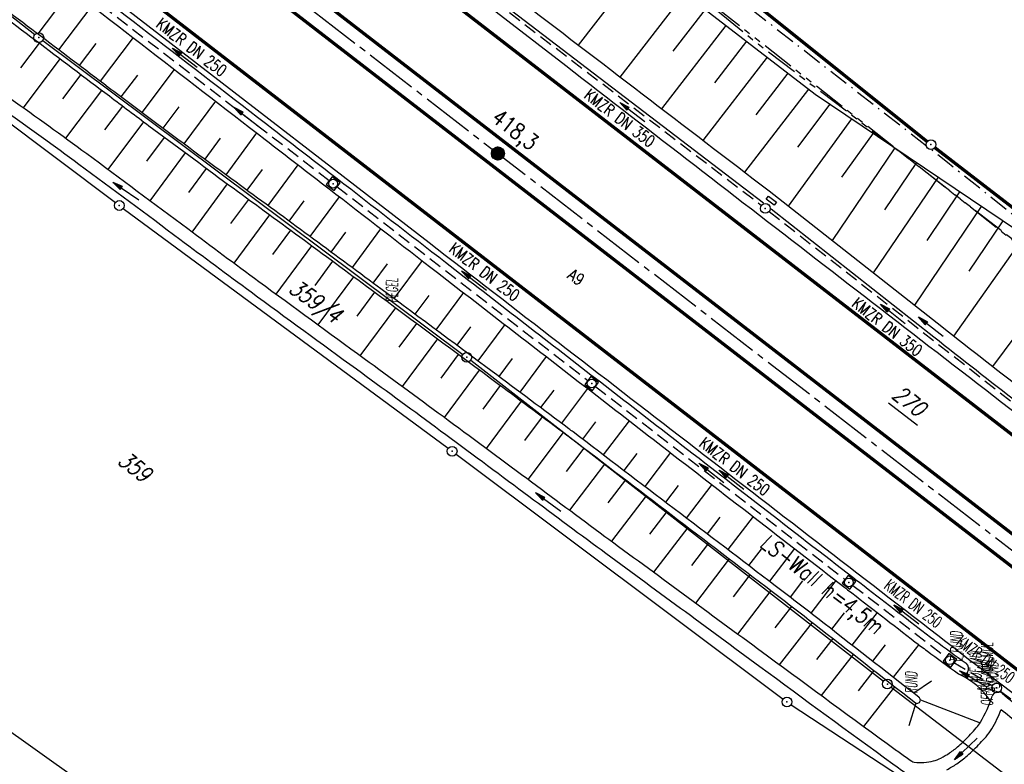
# Model space of a CAD drawing. Extents: x 448814 to 449970, y 436659 to 437685.
# Tile 49 of 132: x 449017 to 449168, y 437342 to 437456. Entities that reach past the tile are written whole.
import ezdxf
from ezdxf.enums import TextEntityAlignment as Align

# ---------------------------------------------------------------- set-up
doc = ezdxf.new("R2010")
doc.units = 0
doc.header["$LTSCALE"] = 2
doc.header["$MEASUREMENT"] = 0
for name, pattern in [('ACHSE', [5.5, 4, -0.5, 0.5, -0.5]), ('AUSGEZOGEN', [0]), ('BAB-FM2', [2.6, 1.5, -0.5, 0.1, -0.5]), ('GESTRICH-X2', [1.5, 1, -0.5]), ('PHANTOMX2', [5, 2.5, -0.5, 0.5, -0.5, 0.5, -0.5])]:
    doc.linetypes.add(name, pattern=pattern)
doc.layers.get('0').update_dxf_attribs({"linetype": 'AUSGEZOGEN'})
for name, color, linetype in [('213-FLSTNR-BAB', 7, 'AUSGEZOGEN'), ('213-GRENZL-BAB', 7, 'AUSGEZOGEN'), ('213_FLSTNR', 8, 'AUSGEZOGEN'), ('213_GRENZL', 8, 'AUSGEZOGEN'), ('213_GRENZP', 8, 'AUSGEZOGEN'), ('213GRENZP-BAB', 7, 'AUSGEZOGEN'), ('ACHSETOP', 250, 'ACHSE'), ('ANMERKUNG', 7, 'CONTINUOUS'), ('BAB_FM', 5, 'BAB-FM2'), ('BOESCHG', 250, 'AUSGEZOGEN'), ('BW-SCHRIFT', 250, 'AUSGEZOGEN'), ('FBRTOP', 250, 'AUSGEZOGEN'), ('HEKT_B', 250, 'CONTINUOUS'), ('KANAL', 7, 'GESTRICH-X2'), ('Lichtwellenleiter COLT', 46, 'PHANTOMX2'), ('Lichtwellenleiter GLH', 46, 'PHANTOMX2'), ('MULDE', 250, 'AUSGEZOGEN'), ('PFEIL', 7, 'CONTINUOUS'), ('PFEILTOP', 200, 'AUSGEZOGEN'), ('SCHRIFT', 7, 'AUSGEZOGEN'), ('SCHSYMBOL', 200, 'AUSGEZOGEN'), ('STRASSE', 250, 'AUSGEZOGEN'), ('STROMLTG', 4, 'AUSGEZOGEN'), ('TEXTO', 4, 'CONTINUOUS')]:
    doc.layers.add(name, color=color, linetype=linetype)
doc.styles.add('ROMANS', font='romans.shx', dxfattribs={"width": 0.8})

# ---------------------------------------------------------------- blocks, each defined once
blk = doc.blocks.new('*X15')
at = {"color": 0}
for p, q in [((212.23, 257.39), (213.24, 258.4)), ((212.24, 257.33), (213.31, 258.4)), ((212.24, 257.47), (213.17, 258.4)), ((212.24, 257.26), (213.37, 258.39)), ((212.24, 257.55), (213.09, 258.39)), ((212.25, 257.2), (213.43, 258.38)), ((212.26, 257.63), (213, 258.37)), ((212.27, 257.14), (213.49, 258.37)), ((212.28, 257.09), (213.55, 258.35)), ((212.29, 257.73), (212.9, 258.35)), ((212.3, 257.04), (213.6, 258.33)), ((212.32, 256.99), (213.65, 258.31)), ((212.34, 257.86), (212.78, 258.29)), ((212.35, 256.94), (213.69, 258.29)), ((212.37, 256.9), (213.74, 258.26)), ((212.4, 256.85), (213.78, 258.24)), ((212.43, 256.81), (213.83, 258.21)), ((212.46, 256.77), (213.86, 258.18)), ((212.49, 256.73), (213.9, 258.14)), ((212.53, 256.7), (213.94, 258.11)), ((212.56, 256.66), (213.97, 258.07)), ((212.6, 256.63), (214.01, 258.03)), ((212.64, 256.6), (214.04, 257.99)), ((212.68, 256.57), (214.07, 257.95)), ((212.73, 256.54), (214.09, 257.91)), ((212.77, 256.52), (214.12, 257.86)), ((212.82, 256.49), (214.14, 257.82)), ((212.87, 256.47), (214.16, 257.77)), ((212.92, 256.45), (214.18, 257.72)), ((212.97, 256.44), (214.2, 257.66)), ((213.03, 256.42), (214.21, 257.6)), ((213.09, 256.41), (214.22, 257.54)), ((213.16, 256.41), (214.23, 257.48)), ((213.22, 256.4), (214.23, 257.41)), ((213.3, 256.41), (214.23, 257.34)), ((213.38, 256.41), (214.22, 257.26)), ((213.46, 256.43), (214.2, 257.17)), ((213.56, 256.46), (214.18, 257.07)), ((213.69, 256.51), (214.12, 256.95))]:
    blk.add_line(p, q, dxfattribs=at)
blk = doc.blocks.new('SRMAST2')
at = {"color": 0}
blk.add_circle((0, 0), 0.999, dxfattribs=at)
blk.add_point((0, 0), dxfattribs=at)
blk.add_blockref('*X15', (-213.23, -257.4))
blk = doc.blocks.new('GST')
at = {"color": 0}
blk.add_circle((0, 0), 0.75, dxfattribs=at)
blk.add_point((0, 0), dxfattribs=at)
blk = doc.blocks.new('13')
blk.add_lwpolyline([(0.76, 1.22), (-0.75, 1.22), (-0.75, 1.8), (0.76, 1.8)], close=True)
at = {"rotation": 180}
blk.add_blockref('GST', (0, 0), dxfattribs=at)
blk = doc.blocks.new('20')
blk.add_lwpolyline([(-0.75, -0.75), (0.75, -0.75), (0.75, 0.75), (-0.75, 0.75)], close=True)
blk.add_circle((0, 0), 0.676)
blk.add_point((0, 0))
blk = doc.blocks.new('10')
blk.add_blockref('GST', (0, 0))
blk = doc.blocks.new('PFEIL2')
at = {"color": 0}
for p, q in [((0.88, 0), (-2.4, -0.01)), ((0.88, -0.27), (0.88, 0.28)), ((0.88, 0.28), (2.43, 0.01)), ((0.91, 0.27), (0.88, 0.26)), ((0.97, 0.26), (0.88, 0.25)), ((1.02, 0.25), (0.88, 0.23)), ((1.07, 0.24), (0.88, 0.21)), ((1.13, 0.23), (0.88, 0.19)), ((1.18, 0.22), (0.88, 0.17)), ((1.24, 0.21), (0.88, 0.15)), ((1.29, 0.21), (0.88, 0.14)), ((1.34, 0.2), (0.88, 0.12)), ((1.4, 0.19), (0.88, 0.1)), ((1.45, 0.18), (0.88, 0.08)), ((1.51, 0.17), (0.88, 0.06)), ((1.56, 0.16), (0.88, 0.04)), ((1.61, 0.15), (0.88, 0.02)), ((1.67, 0.14), (0.88, 0.01)), ((1.72, 0.13), (0.88, -0.01)), ((1.78, 0.12), (0.88, -0.03)), ((1.83, 0.11), (0.88, -0.05)), ((1.88, 0.1), (0.88, -0.07)), ((1.94, 0.09), (0.88, -0.09)), ((2.05, 0.08), (0.88, -0.12)), ((1.99, 0.08), (0.88, -0.11)), ((2.1, 0.07), (0.88, -0.14)), ((2.15, 0.06), (0.88, -0.16)), ((2.21, 0.05), (0.88, -0.18)), ((2.26, 0.04), (0.88, -0.2)), ((2.32, 0.03), (0.88, -0.22)), ((2.37, 0.02), (0.88, -0.23)), ((2.42, 0.01), (0.88, -0.25)), ((2.43, 0.01), (0.88, -0.27))]:
    blk.add_line(p, q, dxfattribs=at)

msp = doc.modelspace()

# ---------------------------------------------------------------- linework, layer by layer
at = {"layer": '213-FLSTNR-BAB'}
msp.add_line((449150.3, 437397.72), (449154.74, 437394.28), dxfattribs=at)
at = {"layer": '213-GRENZL-BAB', "const_width": 0.5, "flags": 128}
for points in [[(449156.19, 437437.75), (449089.3, 437491.32)], [(449234.09, 437377.69), (449157.37, 437436.82)]]:
    msp.add_lwpolyline(points, dxfattribs=at)
at = {"layer": '213-GRENZL-BAB', "flags": 128}
for points in [[(448994.14, 437474.04), (449019.5, 437454.14)], [(449020.69, 437453.23), (449085.07, 437405.14)], [(449086.26, 437404.23), (449149.52, 437355.09)], [(449150.7, 437354.17), (449180.35, 437331.45)]]:
    msp.add_lwpolyline(points, dxfattribs=at)
at = {"layer": '213_GRENZL'}
for p, q in [((448972.96, 437472.6), (449031.83, 437428.4)), ((449033.03, 437427.5), (449082.82, 437390.75)), ((449084.02, 437389.85), (449134.12, 437352.33)), ((449135.35, 437351.47), (449153.77, 437339.4))]:
    msp.add_line(p, q, dxfattribs=at)
at = {"layer": 'ACHSETOP', "flags": 128}
msp.add_lwpolyline([(448957.68, 437538.39), (449011.27, 437497.03), (449090.43, 437435.92), (449169.59, 437374.82), (449248.76, 437313.72), (449327.92, 437252.62), (449426.87, 437176.24), (449506.03, 437115.14), (449624.77, 437023.48), (449723.72, 436947.11), (449842.47, 436855.45), (449856.16, 436844.88)], dxfattribs=at)
at = {"layer": 'BAB_FM', "flags": 128}
msp.add_lwpolyline([(448987.24, 437575.91), (449009.21, 437556.83), (449046.71, 437551.23), (449084.13, 437482.38), (449091.61, 437482.38), (449119.91, 437465.32), (449159.34, 437434.57), (449198.35, 437403.29), (449238.58, 437373.58), (449277.99, 437340.8)], dxfattribs=at)
at = {"layer": 'BOESCHG'}
for p, q in [((449102.78, 437452.54), (449112.79, 437465.4)), ((449109.19, 437447.63), (449119.06, 437460.44)), ((449028.2, 437458.56), (449023.11, 437451.82)), ((449117.3, 437451.6), (449122.23, 437458)), ((449022.48, 437457.62), (449019.92, 437454.23)), ((449115.55, 437442.77), (449125.4, 437455.55)), ((449034.54, 437453.68), (449029.49, 437447)), ((449017.33, 437449.03), (449020.19, 437452.82)), ((449028.83, 437452.76), (449026.3, 437449.41)), ((449123.65, 437446.73), (449128.57, 437453.11)), ((449017.73, 437442.93), (449023.38, 437450.41)), ((449121.9, 437437.91), (449131.74, 437450.67)), ((449040.84, 437448.81), (449035.88, 437442.19)), ((449023.78, 437444.3), (449026.58, 437448)), ((449035.19, 437447.91), (449032.68, 437444.59)), ((449129.99, 437441.85), (449134.9, 437448.23)), ((449128.25, 437433.05), (449138.07, 437445.79)), ((449024.23, 437438.26), (449029.77, 437445.58)), ((449030.22, 437439.53), (449032.96, 437443.18)), ((449041.54, 437443.09), (449039.09, 437439.79)), ((449047.14, 437443.95), (449042.3, 437437.41)), ((449136.41, 437436.91), (449141.34, 437443.49)), ((449134.98, 437427.84), (449144.66, 437441.25)), ((449030.71, 437433.48), (449036.16, 437440.78)), ((449036.65, 437434.74), (449039.37, 437438.39)), ((449047.9, 437438.27), (449045.51, 437435.03)), ((449053.45, 437439.08), (449048.74, 437432.66)), ((449143.15, 437432.28), (449147.97, 437439.01)), ((449141.7, 437422.57), (449151.29, 437436.77)), ((449037.17, 437428.69), (449042.58, 437436)), ((449059.78, 437434.19), (449055.19, 437427.93)), ((449149.73, 437427.31), (449154.6, 437434.53)), ((449043.1, 437429.96), (449045.8, 437433.63)), ((449054.29, 437433.47), (449051.97, 437430.3)), ((449148, 437417.61), (449157.92, 437432.3)), ((449043.61, 437423.88), (449049.02, 437431.26)), ((449066.13, 437429.3), (449061.64, 437423.2)), ((449156.2, 437422.59), (449161.23, 437430.06)), ((449049.53, 437425.19), (449052.25, 437428.89)), ((449060.69, 437428.66), (449058.42, 437425.57)), ((449154.31, 437412.66), (449164.55, 437427.82)), ((449050.03, 437419.11), (449055.47, 437426.53)), ((449162.66, 437417.88), (449167.86, 437425.58)), ((449055.97, 437420.45), (449058.7, 437424.16)), ((449067.08, 437423.84), (449064.86, 437420.82)), ((449072.47, 437424.4), (449068.08, 437418.45)), ((449160.3, 437407.94), (449171.12, 437423.26)), ((449056.46, 437414.38), (449061.92, 437421.79)), ((449062.41, 437415.71), (449065.14, 437419.41)), ((449073.47, 437419.01), (449071.29, 437416.07)), ((449078.81, 437419.5), (449074.5, 437413.69)), ((449166.26, 437403.28), (449177.41, 437418.32)), ((449062.9, 437409.65), (449068.35, 437417.04)), ((449068.85, 437410.98), (449071.57, 437414.66)), ((449079.85, 437414.18), (449077.72, 437411.3)), ((449085.15, 437414.6), (449080.93, 437408.92)), ((449069.35, 437404.94), (449074.78, 437412.28)), ((449075.29, 437406.24), (449078, 437409.89)), ((449091.49, 437409.71), (449087.35, 437404.15)), ((449086.23, 437409.34), (449084.14, 437406.53)), ((449075.81, 437400.23), (449081.21, 437407.51)), ((449081.73, 437401.5), (449084.42, 437405.13)), ((449092.61, 437404.51), (449090.56, 437401.76)), ((449097.82, 437404.81), (449093.77, 437399.37)), ((449082.25, 437395.49), (449087.63, 437402.74)), ((449088.15, 437396.74), (449090.85, 437400.36)), ((449098.98, 437399.67), (449096.97, 437396.98)), ((449104.16, 437399.91), (449100.18, 437394.58)), ((449088.67, 437390.74), (449094.06, 437397.97)), ((449094.57, 437391.97), (449097.26, 437395.58)), ((449105.37, 437394.8), (449103.37, 437392.17)), ((449110.53, 437394.98), (449106.55, 437389.75)), ((449095.08, 437385.98), (449100.47, 437393.19)), ((449100.94, 437387.21), (449103.65, 437390.77)), ((449116.86, 437390.09), (449112.92, 437384.91)), ((449111.72, 437389.93), (449109.74, 437387.33)), ((449101.43, 437381.26), (449106.83, 437388.34)), ((449107.33, 437382.4), (449110.01, 437385.92)), ((449118.06, 437385.06), (449116.1, 437382.49)), ((449123.19, 437385.19), (449119.29, 437380.06)), ((449107.87, 437376.51), (449113.2, 437383.49)), ((449113.73, 437377.6), (449116.38, 437381.07)), ((449124.41, 437380.19), (449122.47, 437377.64)), ((449129.52, 437380.3), (449125.65, 437375.22)), ((449114.31, 437371.77), (449119.56, 437378.64)), ((449120.14, 437372.81), (449122.74, 437376.22)), ((449130.76, 437375.32), (449128.84, 437372.8)), ((449135.85, 437375.4), (449132.02, 437370.38)), ((449120.76, 437367.02), (449125.92, 437373.79)), ((449126.54, 437368.01), (449129.1, 437371.36)), ((449137.11, 437370.45), (449135.2, 437367.95)), ((449142.22, 437370.48), (449138.37, 437365.51)), ((449127.2, 437362.28), (449132.28, 437368.94)), ((449132.93, 437363.22), (449135.45, 437366.51)), ((449143.46, 437365.54), (449141.53, 437363.05)), ((449148.56, 437365.57), (449144.68, 437360.6)), ((449133.59, 437357.59), (449138.62, 437364.06)), ((449139.29, 437358.41), (449141.78, 437361.6)), ((449149.78, 437360.63), (449147.84, 437358.14)), ((449154.9, 437360.67), (449150.99, 437355.67)), ((449140.03, 437352.86), (449144.93, 437359.15)), ((449145.67, 437353.59), (449148.09, 437356.68)), ((449146.48, 437348.14), (449151.24, 437354.22)), ((449156.88, 437355.05), (449154.14, 437353.21)), ((449154.44, 437351.72), (449153.4, 437348.23)), ((449155.16, 437352.21), (449164.31, 437348.67))]:
    msp.add_line(p, q, dxfattribs=at)
for points in [[(448938.65, 437513.73, 0.010037), (448954.69, 437501.96, -0.009019), (448976.82, 437485.78, -0.000877), (448994.47, 437472.34, 0.001124), (449008.26, 437461.84, 0.000367), (449030.9, 437444.73, 0.001371), (449036.97, 437440.17, 0.002262), (449049.18, 437431.14, -0.001268), (449071, 437415.08, -0.000443), (449090.54, 437400.58, -0.000825), (449101.01, 437392.78, -0.002277), (449101.56, 437392.36, -0.000041), (449132.44, 437368.82, -0.002303), (449138.96, 437363.8, -0.000968), (449154.39, 437351.75)], [(449154.9, 437352.61, 0.001072), (449139.43, 437364.68, 0.002565), (449132.93, 437369.69, 0.000039), (449101.95, 437393.25, 0.001905), (449101.31, 437393.73, 0.000752), (449089.53, 437402.53, 0.000489), (449071.38, 437416, 0.001588), (449050.31, 437431.51, -0.002579), (449037.35, 437441.09, -0.001306), (449030.74, 437446.05, -0.00039), (449008.65, 437462.77, -0.001186), (448994.81, 437473.3, 0.000936), (448977.28, 437486.67, 0.008823), (448955.95, 437502.27, -0.010074)]]:
    msp.add_lwpolyline(points, format="xyb", dxfattribs=at)
msp.add_lwpolyline([(449083.95, 437489.62), (449084.71, 437489.08), (449086.97, 437487.44), (449098.13, 437478.09), (449113.52, 437464.77), (449117.52, 437461.63), (449139.06, 437445.02), (449170.02, 437424.12), (449183.63, 437413.45), (449185.76, 437409.71), (449187.67, 437406.8), (449193.26, 437402.42), (449216.86, 437384.41), (449238.31, 437368.13), (449242.93, 437364.62), (449257.17, 437354.05), (449267.66, 437346.2)], dxfattribs=at)
for centre, radius, start, end in [((449156.41, 437345.79), 11.36, 33.2644, 65.2455), ((449154.66, 437352.17), 0.5, 236.5769, 61.7898)]:
    msp.add_arc(centre, radius, start, end, dxfattribs=at)
at = {"layer": 'FBRTOP'}
for points in [[(448968.07, 437551.85, -0.000001), (448991.97, 437533.4, 0.000001), (449021.66, 437510.48, 0), (449059.52, 437481.26, 0), (449100.82, 437449.38, 0.000002), (449140.4, 437418.83, -0.000003), (449179.98, 437388.28, -0.000004), (449219.56, 437357.73, 0.000004), (449259.14, 437327.18), (449338.3, 437266.08), (449437.26, 437189.7), (449516.42, 437128.6), (449635.16, 437036.94), (449660.73, 437017.16, -0.000002)], [(448953.44, 437519.87, -0.000001), (448971.05, 437506.29, 0.000001), (449000.73, 437483.37, 0), (449038.6, 437454.15, 0), (449079.89, 437422.27, 0.000002), (449119.47, 437391.72, -0.000003), (449159.05, 437361.17, -0.000004), (449198.63, 437330.62, 0.000004), (449238.21, 437300.06), (449302.54, 437250.41)]]:
    msp.add_lwpolyline(points, format="xyb", dxfattribs=at)
at = {"layer": 'FBRTOP', "const_width": 0.5}
for points in [[(448966.25, 437549.49, -0.000001), (448990.15, 437531.04), (449019.84, 437508.13), (449057.7, 437478.9), (449099, 437447.02, 0.000002), (449138.58, 437416.47, -0.000003), (449178.16, 437385.92, -0.000004), (449217.74, 437355.37, 0.000004), (449257.32, 437324.82), (449336.48, 437263.72), (449435.43, 437187.34), (449514.6, 437126.24), (449633.34, 437034.58), (449658.91, 437014.8)], [(448958.91, 437539.97, -0.000001), (448982.81, 437521.52, 0.000001), (449012.49, 437498.61, 0), (449050.36, 437469.38, 0), (449091.65, 437437.51, 0.000002), (449131.24, 437406.96, -0.000003), (449170.82, 437376.41, -0.000004), (449210.4, 437345.85, 0.000004), (449249.98, 437315.3), (449329.14, 437254.2), (449428.09, 437177.82), (449507.25, 437116.72), (449574.42, 437064.88)], [(448965.93, 437529.5, -0.000001), (448980.36, 437518.36, 0.000001), (449010.05, 437495.44, 0.000001), (449047.91, 437466.22, 0.000001), (449089.21, 437434.34, 0.000002), (449128.79, 437403.79, -0.000003), (449168.37, 437373.24, -0.000004), (449207.95, 437342.69, 0.000004), (449247.53, 437312.14), (449326.69, 437251.03), (449425.65, 437174.66), (449504.81, 437113.55), (449571.97, 437061.72)]]:
    msp.add_lwpolyline(points, format="xyb", dxfattribs=at)
msp.add_lwpolyline([(448949.13, 437527.31), (449002.72, 437485.94), (449081.88, 437424.84), (449161.04, 437363.74), (449240.2, 437302.64), (449319.36, 437241.54), (449418.31, 437165.16), (449497.47, 437104.06), (449616.22, 437012.4), (449715.17, 436936.02), (449833.91, 436844.37), (449847.61, 436833.8)], dxfattribs=at)
at = {"layer": 'KANAL'}
for p, q in [((449092.19, 437457.5), (449130.81, 437427.97)), ((449065.78, 437430.84), (449104.22, 437401.12)), ((449132, 437427.03), (449169.88, 437397.31)), ((449105.41, 437400.22), (449143.62, 437370.66)), ((449144.81, 437369.75), (449159.09, 437358.75)), ((449160.31, 437357.91), (449166.19, 437354.41)), ((449167.44, 437353.56), (449186.81, 437338.63))]:
    msp.add_line(p, q, dxfattribs=at)
at = {"layer": 'KANAL', "flags": 128}
msp.add_lwpolyline([(449017.84, 437467.81), (449018.61, 437467.22), (449064.59, 437431.75)], dxfattribs=at)
at = {"layer": 'Lichtwellenleiter COLT', "flags": 128}
msp.add_lwpolyline([(448987.76, 437577.35), (448999.76, 437565.35), (449013.23, 437542.09), (449015.39, 437534.98), (449018.87, 437529.6), (449025.86, 437525.22), (449038.3, 437522.2), (449054.37, 437521.79), (449059.83, 437520.83), (449063.6, 437518.32), (449065.94, 437515.99), (449065.94, 437515.99), (449095.92, 437479.56), (449111.4, 437468.12), (449127.44, 437455.52), (449178.72, 437415.24), (449233.15, 437373.83), (449253.21, 437359.13), (449262.23, 437352.79), (449280.62, 437346.76), (449287.1, 437341.82), (449307.55, 437322.33), (449340.02, 437293.36), (449374.56, 437265.73), (449393.08, 437250.74), (449428.07, 437222.46), (449452.14, 437199.79), (449494.56, 437161.22), (449507.89, 437149.01), (449534.3, 437128.89), (449553.23, 437115.21), (449572.54, 437100.71), (449585.24, 437093.35), (449606.15, 437079.4), (449652.15, 437047.51), (449661.01, 437041.17), (449666.59, 437037.87), (449672.52, 437035.64), (449679.08, 437032.18), (449687.18, 437027), (449687.18, 437027), (449737.29, 436987.47), (449769.33, 436962.31)], dxfattribs=at)
at = {"layer": 'Lichtwellenleiter GLH', "flags": 128}
msp.add_lwpolyline([(448987.88, 437577.51), (449010.1, 437551.38), (449016.19, 437536.4), (449021.74, 437528.72), (449038.78, 437522.27), (449054.54, 437521.86), (449060.55, 437520.65), (449065.79, 437515.9), (449095.77, 437479.47), (449099.8, 437476.39), (449111.46, 437468.05), (449130.15, 437452.82), (449130.15, 437452.82), (449149.33, 437438.24), (449167.32, 437424.32), (449186.31, 437409.34), (449205.49, 437394.55), (449223.61, 437380.18), (449236.8, 437370.5), (449248.92, 437361.94), (449261.58, 437352.63), (449264.54, 437351.36), (449279.16, 437347.17), (449281.72, 437346.19), (449321.42, 437309.1), (449340.02, 437293.36), (449356.91, 437279.56), (449377.23, 437263.36), (449393.08, 437250.74), (449397.29, 437247.33), (449421.04, 437227.89), (449437.84, 437213.13), (449442.12, 437206), (449459.73, 437191.54), (449481.12, 437173.04), (449488.91, 437165.53), (449493.55, 437161.87), (449538.76, 437125.75), (449551.18, 437118.3), (449554.62, 437114.8), (449556.48, 437112.36), (449572.38, 437100.62), (449574.79, 437099.22), (449585.08, 437093.26), (449588.67, 437091.23), (449604.54, 437080.59), (449622.04, 437068.93), (449637.57, 437058.56), (449652.21, 437047.81), (449662.24, 437040.56), (449672.52, 437035.64), (449674.78, 437034.6), (449688.14, 437027.63), (449701.05, 437018.18), (449712.46, 437010.13), (449722.3, 437002.3), (449730.86, 436994.18), (449735.94, 436988.35), (449789.13, 436946.92), (449802.1, 436935.3), (449809.68, 436928.95), (449822.5, 436919.98), (449850.92, 436898.87), (449850.92, 436898.87), (449871.01, 436884.1), (449881.05, 436877.11)], dxfattribs=at)
at = {"layer": 'MULDE'}
for points in [[(448931.77, 437504.82, -0.001099), (448936.79, 437500.98, 0.002825), (448946.35, 437493.73, 0.009606), (448955.79, 437486.92, -0.007793), (448967.4, 437478.61, -0.002941), (448978.79, 437470.09, -0.002496), (448992.1, 437459.91, -0.005844), (449000.59, 437453.19, 0.00895), (449006.2, 437448.8, 0.008417), (449014.64, 437442.66, -0.006122), (449026.24, 437434.3, -0.001349), (449041.71, 437422.8, 0.001917), (449052.61, 437414.72, 0.001281), (449068.76, 437402.9, -0.00171), (449080.85, 437394.04, -0.000947), (449093.65, 437384.55, 0.001011), (449105.65, 437375.65, 0.000367), (449106.23, 437375.23, 0.000009), (449130.56, 437357.33, 0.000999), (449150.93, 437342.41, 0.01169), (449152.74, 437341.15, 0.108955)], [(448932.99, 437506.4, -0.001096), (448938.01, 437502.57, 0.002825), (448947.55, 437495.33, 0.009606), (448956.93, 437488.56, -0.007793), (448968.59, 437480.22, -0.002941), (448980, 437471.69, -0.002496), (448993.33, 437461.49, -0.005844), (449001.85, 437454.74, 0.00895), (449007.4, 437450.4, 0.008417), (449015.79, 437444.3, -0.006122), (449027.43, 437435.91, -0.001349), (449042.91, 437424.41, 0.001917), (449053.8, 437416.33, 0.001281), (449069.94, 437404.52, -0.00171), (449082.03, 437395.65, -0.000947), (449094.85, 437386.15, 0.001011), (449106.84, 437377.26, 0.000367), (449107.41, 437376.84, 0.000009), (449131.75, 437358.94, 0.00096), (449151.3, 437344.62, 0.01169)], [(449071.69, 437476.31), (449093.13, 437459.91, -0.000001), (449131.99, 437430.19), (449158.45, 437409.41, 0.002806), (449171.88, 437398.92, 0.002126), (449193.58, 437382.34, -0.002382), (449212.94, 437367.52, -0.000455), (449236.59, 437349.21, 0.00072), (449251.54, 437337.65, 0.00072)], [(449157.21, 437407.84, 0.002708), (449170.19, 437397.7, 0.002126)], [(449151.3, 437344.62, 0.00004), (449152.11, 437344.03, 0.01169), (449153.84, 437342.82, 0.108955), (449154.23, 437342.67, 0.054109), (449155.71, 437342.61, 0.04766), (449157.15, 437342.85, 0.054213), (449158.3, 437343.29, 0.030727), (449159.62, 437344.07, 0.027122), (449161.04, 437345.15, 0.022244), (449161.94, 437345.99, 0.011074), (449163.73, 437347.9, 0.050341), (449164.37, 437348.78, 0.053603), (449166.16, 437352.77)], [(449167.73, 437353.18, 0.002009), (449174.02, 437348.02, 0.003328), (449177.85, 437344.96, 0.000038), (449184.22, 437339.92, 0.000443), (449184.77, 437339.48, 0.001166), (449186.46, 437338.16, -0.000715)], [(449159.21, 437341.51, 0.030727), (449160.75, 437342.42, 0.027122), (449162.33, 437343.63, 0.022244), (449163.37, 437344.59, 0.011074), (449165.22, 437346.56, 0.050341), (449166.1, 437347.76, 0.040406), (449167.54, 437350.75, 0.028816)], [(449167.54, 437350.75, 0.001663), (449172.76, 437346.47, 0.003328), (449176.61, 437343.39, 0.000038), (449182.98, 437338.35, 0.000443), (449183.53, 437337.91, 0.004436), (449190, 437332.91, -0.000715), (449230.28, 437302.22, -0.003851), (449239.55, 437295.02, -0.001842)]]:
    msp.add_lwpolyline(points, format="xyb", dxfattribs=at)
at = {"layer": 'MULDE', "flags": 128}
for points in [[(448954.78, 437518.34, 0.000109), (448956.78, 437516.39, 0.000157), (448958.16, 437515.03, 0.000011), (448959.87, 437513.37, 0.000143), (448960, 437513.24, 0.042526), (448965.44, 437508.76, -0.013468), (448983.85, 437495.33, -0.000028), (449008.28, 437476.46, 0.000072), (449017.85, 437469.07, 0.000017), (449056, 437439.64, -0.000067), (449065.8, 437432.08, -0.000102), (449082.4, 437419.26, -0.000074), (449105.41, 437401.47, -0.000078), (449116.88, 437392.6, 0.000032), (449144.82, 437370.99, 0.000108), (449145.23, 437370.67, 0.000004), (449155.61, 437362.66, 0.005451), (449157.37, 437361.32, 0.002045), (449162.16, 437357.82, 0.002045)], [(448953.39, 437516.91, 0.000109), (448955.38, 437514.96, 0.000157), (448956.76, 437513.6, 0.000011), (448958.47, 437511.94, 0.000143), (448958.6, 437511.81, 0.042526), (448964.3, 437507.12, -0.013468), (448982.63, 437493.74, -0.000028), (449007.06, 437474.88, 0.000072), (449016.63, 437467.49, 0.000017), (449054.78, 437438.05, -0.000067), (449064.58, 437430.5, -0.000102), (449081.18, 437417.67, -0.000074), (449104.19, 437399.89, -0.000078), (449115.66, 437391.02, 0.000032), (449143.6, 437369.41, 0.000108), (449144.01, 437369.09, 0.000004), (449154.38, 437361.07, 0.005451), (449156.18, 437359.72, 0.002045), (449160.98, 437356.2, 0.002045)]]:
    msp.add_lwpolyline(points, format="xyb", dxfattribs=at)
at = {"layer": 'MULDE'}
for points in [[(449092.54, 437457.85), (449131.11, 437428.35)], [(449132.29, 437427.43), (449157.21, 437407.84)]]:
    msp.add_lwpolyline(points, dxfattribs=at)
for centre, start, end in [((449161.57, 437357.01), 234.025, 54.025), ((449167.1, 437352.41), 50.4296, 158.7053)]:
    msp.add_arc(centre, 1, start, end, dxfattribs=at)
at = {"layer": 'STRASSE'}
for points in [[(449018.04, 437616.59, -0.002479), (449022.49, 437613.6, -0.007096), (449041.19, 437600.5, -0.00359), (449049.52, 437594.39, -0.003795), (449057.32, 437588.49, -0.008023), (449069, 437579.22, -0.00774), (449080.79, 437569.25, -0.007299), (449092.57, 437558.65, -0.008343), (449102.62, 437549.03, -0.003025), (449115.86, 437535.75, -0.005424), (449123.2, 437528.15, -0.000071), (449134.65, 437516.01, -0.000182), (449139.1, 437511.29, -0.000004), (449144.76, 437505.29, -0.000025), (449145.65, 437504.34, -0.000258), (449152.61, 437496.95, -0.000266), (449159.37, 437489.74, -0.000843), (449167.36, 437481.19, 0.000232), (449196.29, 437450.16, 0.000211)], [(449013.67, 437610.93, -0.002714), (449018.48, 437607.7, -0.007096), (449037.02, 437594.72, -0.00359), (449045.26, 437588.67, -0.003795), (449052.98, 437582.84, -0.008023), (449064.48, 437573.71, -0.00774), (449076.1, 437563.88, -0.007299), (449087.72, 437553.42, -0.008343), (449097.6, 437543.96, -0.003025), (449110.79, 437530.75, -0.005424), (449118.02, 437523.25, -0.000071), (449129.47, 437511.12, -0.000182), (449133.91, 437506.4, -0.000004), (449139.57, 437500.4, -0.000025), (449140.46, 437499.46, -0.000258), (449147.41, 437492.06, -0.000265), (449154.17, 437484.86, -0.000843), (449162.14, 437476.33, 0.000232), (449191.08, 437445.3, 0.000211)]]:
    msp.add_lwpolyline(points, format="xyb", dxfattribs=at)
at = {"layer": 'STROMLTG', "flags": 128}
msp.add_lwpolyline([(449808.66, 436783.33), (449699.48, 436860.62), (449444.3, 437041.88), (449195.4, 437219.16), (448919.45, 437415.95), (448883.12, 437441.79)], dxfattribs=at)

# ---------------------------------------------------------------- block references
at = {"layer": '213_GRENZP'}
for p, rotation in [((449032.43, 437427.95), 322.3369117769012), ((449083.42, 437390.3), 322.3369117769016), ((449134.72, 437351.88), 322.336911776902)]:
    msp.add_blockref('GST', p, dxfattribs=dict(at, rotation=rotation))
at = {"layer": '213GRENZP-BAB', "rotation": 322.3369009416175}
for p in [(449020.09, 437453.68), (449156.78, 437437.28), (449085.67, 437404.69), (449150.11, 437354.63)]:
    msp.add_blockref('GST', p, dxfattribs=at)
at = {"layer": 'HEKT_B'}
msp.add_blockref('SRMAST2', (449090.43, 437435.92), dxfattribs=at)
at = {"layer": 'PFEIL'}
for p, rotation in [((449042.47, 437450.6), 142.3444000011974), ((449111.04, 437442.28), 142.5933999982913), ((449086.78, 437416.44), 142.308799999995), ((449150.95, 437411.36), 141.8961999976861), ((449126.23, 437385.94), 142.2791999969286), ((449153, 437365.3), 142.3964999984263), ((449163.27, 437355.42), 149.2934000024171)]:
    msp.add_blockref('PFEIL2', p, dxfattribs=dict(at, rotation=rotation))
at = {"layer": 'PFEILTOP'}
for p, rotation in [((449051.9, 437441.52), 141.8589114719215), ((449033.42, 437430.17), 145.4613269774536), ((449156.78, 437409.38), 142.0093883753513), ((449123.16, 437386.99), 142.1973246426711), ((449098.13, 437382.52), 143.28003862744), ((449162.14, 437344.69), 223.192328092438)]:
    msp.add_blockref('PFEIL2', p, dxfattribs=dict(at, rotation=rotation))
at = {"layer": 'SCHSYMBOL', "rotation": 322.3365}
for name, p in [('20', (449065.19, 437431.29)), ('13', (449131.4, 437427.5)), ('20', (449104.8, 437400.68)), ('20', (449144.21, 437370.2)), ('20', (449159.68, 437358.28)), ('10', (449166.84, 437354.03))]:
    msp.add_blockref(name, p, dxfattribs=at)

# ---------------------------------------------------------------- texts
at = {"layer": '213-FLSTNR-BAB', "style": 'ROMANS', "oblique": 15, "width": 0.8}
msp.add_text('270', height=2.5, rotation=322.3369, dxfattribs=at).set_placement((449150.63, 437398.61))
at = {"layer": '213_FLSTNR', "style": 'ROMANS', "oblique": 15, "width": 0.8}
for s, rotation, p in [('359/4', 324.9988, (449058.18, 437414.8)), ('359', 322.3369, (449031.98, 437388.55))]:
    msp.add_text(s, height=2.5, rotation=rotation, dxfattribs=at).set_placement(p)
at = {"layer": 'ANMERKUNG', "style": 'ROMANS', "oblique": 7, "width": 0.5}
for s, p in [('PEGEL', (449075.1, 437413.06)), ('E_RUND', (449161.57, 437358.01)), ('OFFEN_AUF_MUL', (449166.26, 437351.27)), ('AUF_MUL', (449164.52, 437354.73)), ('AUF_MUL', (449165.68, 437353.34)), ('A_RUND', (449167.1, 437353.41)), ('RUND', (449154.66, 437353.17))]:
    msp.add_text(s, height=1.8, rotation=90, dxfattribs=at).set_placement(p)
at = {"layer": 'BW-SCHRIFT', "style": 'ROMANS', "oblique": 7, "width": 0.8}
msp.add_text('LS-Wall h=4,5m', height=2.5, rotation=322.6363, dxfattribs=at).set_placement((449130.37, 437375.82))
at = {"layer": 'HEKT_B', "style": 'ROMANS', "width": 0.8}
msp.add_text('418,3', height=2.5, rotation=322.3365, dxfattribs=at).set_placement((449089.28, 437440.97))
at = {"layer": 'SCHRIFT', "style": 'ROMANS', "width": 0.8}
msp.add_text('A9', height=1.8, rotation=325.004, dxfattribs=at).set_placement((449100.96, 437416.91))
at = {"layer": 'TEXTO', "style": 'ROMANS'}
for s, rotation, width, p in [('KMZR DN 250', 322.3444, 0.75, (449042.94, 437451.5)), ('KMZR DN 350', 322.5934, 0.75, (449108.55, 437440.64)), ('KMZR DN 250', 322.3088, 0.75, (449087.82, 437417.07)), ('KMZR DN 350', 321.8962, 0.75, (449149.53, 437408.66)), ('KMZR DN 250', 322.2792, 0.75, (449126.16, 437387.27)), ('KMZR DN 250', 322.3965, 0.6, (449153.52, 437366.25)), ('KMZR DN 250', 323.3125, 0.6, (449164.64, 437357.7))]:
    msp.add_text(s, height=1.8, rotation=rotation, dxfattribs=dict(at, width=width)).set_placement(p, align=Align.CENTER)

doc.saveas('drawing.dxf')
